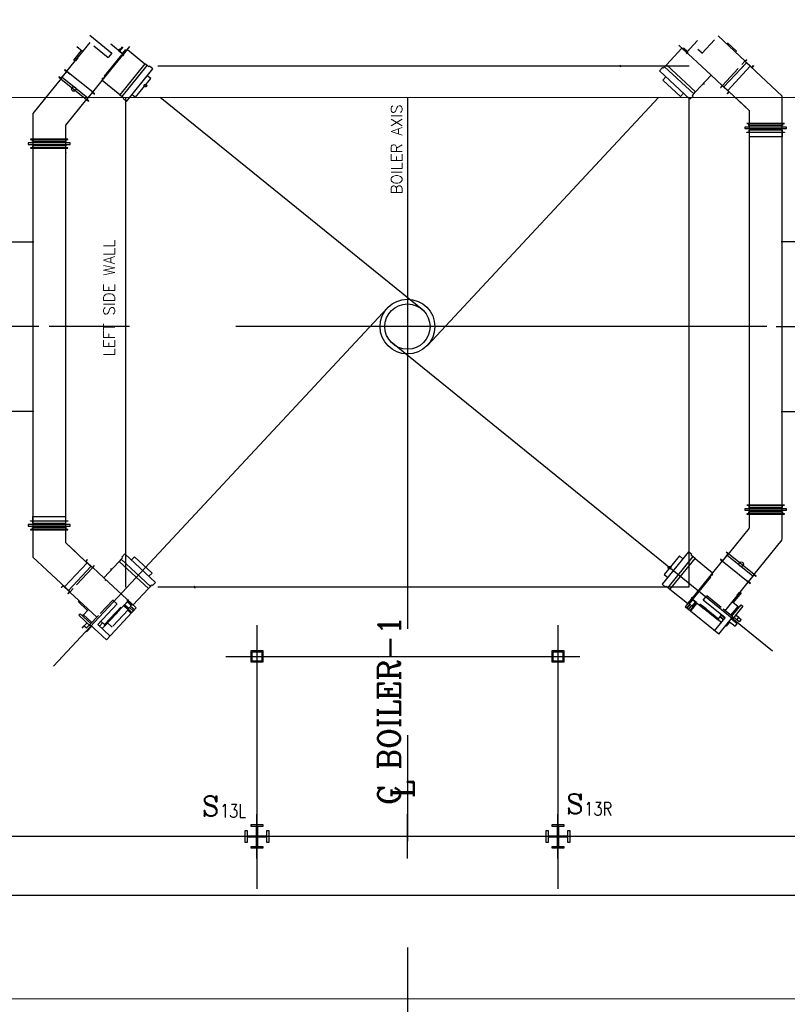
# Model space of a CAD drawing. Header units: inches. Extents: x 0 to 1544102, y 0 to 23144100.
# Tile 109 of 203: x 258855 to 262106, y 191786 to 195957. Entities that reach past the tile are written whole.
import ezdxf

# ---------------------------------------------------------------- set-up
doc = ezdxf.new("R2010")
doc.units = ezdxf.units.IN
doc.header["$LTSCALE"] = 1800
doc.header["$MEASUREMENT"] = 0
doc.linetypes.add('AM_ISO08W050', pattern=[18, 12, -1.5, 3, -1.5])
doc.linetypes.add('CENTER', pattern=[2, 1.25, -0.25, 0.25, -0.25])
doc.layers.get('0').update_dxf_attribs({"color": 253})
for name, color, linetype in [('1_01_FURNACE', 7, 'CENTER'), ('1_01_HOT_SA_TO_WINDBOX', 7, 'Continuous'), ('1_01_STEEL_TIER1', 7, 'Continuous'), ('3_01_WINDBOX', 7, 'Continuous'), ('3_01_WINDBOX_CONN_DUCT', 7, 'Continuous'), ('CEN', 2, 'CENTER'), ('DIMTEXT', 132, 'Continuous'), ('DIMTEXT-CL', 132, 'CENTER'), ('FIRINGANGLE', 170, 'Continuous'), ('GRID', 251, 'CENTER'), ('Road', 3, 'Continuous'), ('STEEL-COLUMNS-CL', 252, 'CENTER')]:
    doc.layers.add(name, color=color, linetype=linetype)
for name, color, linetype, lineweight in [('AM_7', 4, 'AM_ISO08W050', 25), ('CL', 8, 'CENTER', 15), ('DIM', 4, 'Continuous', 18), ('TEXT', 3, 'Continuous', 18)]:
    doc.layers.add(name, color=color, linetype=linetype, lineweight=lineweight)
doc.styles.add('C4', font='COMPLEX', dxfattribs={"width": 0.75, "height": 625})
doc.styles.add('ROMANC', font='ROMANC.SHX')
doc.styles.add('S3', font='simplex.shx', dxfattribs={"width": 0.75, "height": 320})
doc.styles.add('SIMPLEX', font='SIMPLEX.SHX')
doc.styles.add('Squish', font='simplex.shx', dxfattribs={"width": 0.8})

msp = doc.modelspace()

# ---------------------------------------------------------------- linework, layer by layer
at = {"color": 8}
msp.add_line((260497.41, 192834.98), (260497.41, 192497.48), dxfattribs=at)
for radius in [115.98, 95.82]:
    msp.add_circle((260497.41, 194656.92), radius, dxfattribs=at)
at = {"layer": '1_01_FURNACE', "color": 8}
for p, q in [((261689.91, 195759.98), (259304.91, 195759.98)), ((259304.91, 193553.85), (259304.91, 195627.09)), ((261689.91, 193553.85), (261689.91, 195627.09)), ((261689.91, 193553.85), (259304.91, 193553.85))]:
    msp.add_line(p, q, dxfattribs=at)
at = {"layer": '1_01_HOT_SA_TO_WINDBOX', "color": 8}
for p, q in [((258664.7, 195016.29, 4128.13), (258915.2, 195016.29, 4128.13)), ((262330.12, 195016.29, 4128.13), (262079.62, 195016.29, 4128.13)), ((258935.7, 194657.4, 4128.13), (258795.95, 194657.4, 4128.13)), ((262059.12, 194657.4, 4128.13), (262198.87, 194657.4, 4128.13)), ((258915.2, 194297.54, 4128.13), (258664.7, 194297.54, 4128.13)), ((262079.62, 194297.54, 4128.13), (262330.12, 194297.54, 4128.13))]:
    msp.add_line(p, q, dxfattribs=at)
at = {"layer": '1_01_STEEL_TIER1', "color": 8}
for points in [[(259834.91, 193234.98), (259834.91, 193284.98), (259884.91, 193284.98), (259884.91, 193234.98)], [(259839.91, 193239.98), (259839.91, 193279.98), (259879.91, 193279.98), (259879.91, 193239.98)], [(261109.91, 193234.98), (261109.91, 193284.98), (261159.91, 193284.98), (261159.91, 193234.98)], [(261114.91, 193239.98), (261114.91, 193279.98), (261154.91, 193279.98), (261154.91, 193239.98)], [(259884.91, 192447.48), (259834.91, 192447.48), (259834.91, 192455.35), (259857.41, 192455.35), (259857.41, 192494.98), (259817.79, 192494.98), (259817.79, 192472.48), (259809.91, 192472.48), (259809.91, 192522.48), (259817.79, 192522.48), (259817.79, 192499.98), (259857.41, 192499.98), (259857.41, 192539.6), (259834.91, 192539.6), (259834.91, 192547.48), (259884.91, 192547.48), (259884.91, 192539.6), (259862.41, 192539.6), (259862.41, 192499.98), (259902.04, 192499.98), (259902.04, 192522.48), (259909.91, 192522.48), (259909.91, 192472.48), (259902.04, 192472.48), (259902.04, 192494.98), (259862.41, 192494.98), (259862.41, 192455.35), (259884.91, 192455.35)], [(259884.91, 192447.48), (259834.91, 192447.48), (259834.91, 192455.35), (259857.41, 192455.35), (259857.41, 192494.98), (259817.79, 192494.98), (259817.79, 192472.48), (259809.91, 192472.48), (259809.91, 192522.48), (259817.79, 192522.48), (259817.79, 192499.98), (259857.41, 192499.98), (259857.41, 192539.6), (259834.91, 192539.6), (259834.91, 192547.48), (259884.91, 192547.48), (259884.91, 192539.6), (259862.41, 192539.6), (259862.41, 192499.98), (259902.04, 192499.98), (259902.04, 192522.48), (259909.91, 192522.48), (259909.91, 192472.48), (259902.04, 192472.48), (259902.04, 192494.98), (259862.41, 192494.98), (259862.41, 192455.35), (259884.91, 192455.35)], [(261159.91, 192447.48), (261109.91, 192447.48), (261109.91, 192455.35), (261132.41, 192455.35), (261132.41, 192494.98), (261092.79, 192494.98), (261092.79, 192472.48), (261084.91, 192472.48), (261084.91, 192522.48), (261092.79, 192522.48), (261092.79, 192499.98), (261132.41, 192499.98), (261132.41, 192539.6), (261109.91, 192539.6), (261109.91, 192547.48), (261159.91, 192547.48), (261159.91, 192539.6), (261137.41, 192539.6), (261137.41, 192499.98), (261177.04, 192499.98), (261177.04, 192522.48), (261184.91, 192522.48), (261184.91, 192472.48), (261177.04, 192472.48), (261177.04, 192494.98), (261137.41, 192494.98), (261137.41, 192455.35), (261159.91, 192455.35)], [(261159.91, 192447.48), (261109.91, 192447.48), (261109.91, 192455.35), (261132.41, 192455.35), (261132.41, 192494.98), (261092.79, 192494.98), (261092.79, 192472.48), (261084.91, 192472.48), (261084.91, 192522.48), (261092.79, 192522.48), (261092.79, 192499.98), (261132.41, 192499.98), (261132.41, 192539.6), (261109.91, 192539.6), (261109.91, 192547.48), (261159.91, 192547.48), (261159.91, 192539.6), (261137.41, 192539.6), (261137.41, 192499.98), (261177.04, 192499.98), (261177.04, 192522.48), (261184.91, 192522.48), (261184.91, 192472.48), (261177.04, 192472.48), (261177.04, 192494.98), (261137.41, 192494.98), (261137.41, 192455.35), (261159.91, 192455.35)]]:
    msp.add_lwpolyline(points, close=True, dxfattribs=at)
at = {"layer": '3_01_WINDBOX', "color": 8}
for p, q in [((259151.54, 195890.82), (259244.85, 195815.26)), ((261927.54, 195781.55), (261813.31, 195888.08)), ((259152.04, 195860.14), (259053.74, 195738.76)), ((259121.42, 195822.33), (259097.23, 195841.93)), ((259169.03, 195846.37), (259229.8, 195797.17)), ((259204.88, 195699.37), (259321.48, 195843.36)), ((259295.54, 195808.35), (259240.97, 195852.54)), ((259276.71, 195825.05), (259290.16, 195841.65)), ((259276.71, 195825.05), (259290.16, 195841.65)), ((259291.21, 195840.82), (259277.76, 195824.2)), ((261783.36, 195721.51), (261647, 195848.66)), ((261726.29, 195868.17), (261678.41, 195816.81)), ((261745.07, 195814.9), (261798.4, 195872.08)), ((261852.61, 195858.88), (261891.21, 195822.88)), ((259083.96, 195784.74), (259117.19, 195825.76)), ((259214.51, 195718.19), (259287.54, 195808.39)), ((259244.6, 195815.47), (259229.8, 195797.17)), ((259279.59, 195833.33), (259273.68, 195826.04)), ((259273.68, 195826.04), (259293.12, 195810.31)), ((259275.61, 195825.94), (259280.81, 195832.35)), ((259277.76, 195824.2), (259275.61, 195825.94)), ((259277.05, 195823.33), (259289.76, 195813.04)), ((259287.54, 195808.39), (259292.4, 195804.47)), ((259290.47, 195813.9), (259303.92, 195830.52)), ((259292.61, 195812.18), (259290.47, 195813.9)), ((259304.97, 195829.67), (259291.52, 195813.06)), ((259291.52, 195813.06), (259304.97, 195829.67)), ((259292.4, 195804.47), (259295.54, 195808.35)), ((259297.8, 195818.59), (259292.61, 195812.18)), ((259293.12, 195810.31), (259299.02, 195817.59)), ((259294.09, 195809.52), (259311, 195830.41)), ((259299.02, 195817.59), (259297.8, 195818.59)), ((259311, 195830.41), (259385.61, 195769.99)), ((261594.55, 195766.3), (261660.03, 195836.51)), ((261660.03, 195836.51), (261679.68, 195818.19)), ((261681.75, 195822.04), (261666.11, 195836.62)), ((261681.75, 195822.04), (261666.11, 195836.62)), ((261667.04, 195837.6), (261682.67, 195823.03)), ((261674.75, 195826.64), (261673.69, 195825.49)), ((261673.69, 195825.49), (261680.54, 195819.1)), ((261680.79, 195821.01), (261674.75, 195826.64)), ((261678.41, 195816.81), (261682.06, 195813.4)), ((261680.54, 195819.1), (261697.59, 195837.38)), ((261682.67, 195823.03), (261680.79, 195821.01)), ((261682.06, 195813.4), (261686.32, 195817.97)), ((261683.48, 195822.26), (261694.64, 195834.22)), ((261745.07, 195814.9), (261727.87, 195830.95)), ((261744.86, 195814.67), (261745.07, 195814.9)), ((261891.21, 195822.88), (261887.5, 195818.9)), ((259088.2, 195781.3), (259083.96, 195784.74)), ((259100.62, 195794.65), (259090.78, 195782.51)), ((259229.8, 195797.17), (259230.04, 195796.98)), ((259385.61, 195769.99), (259279.49, 195638.95)), ((259288.87, 195631.35), (259395, 195762.4)), ((259395, 195762.4), (259385.61, 195769.99)), ((259401.74, 195756.93), (259395, 195762.4)), ((259404.4, 195760.24), (259401.74, 195756.93)), ((259418.98, 195748.44), (259404.4, 195760.24)), ((261400.55, 195755.17), (261398.3, 195764.91)), ((261586.32, 195757.47), (261580.41, 195751.13)), ((261594.55, 195766.3), (261586.32, 195757.47)), ((261586.32, 195757.47), (261709.65, 195642.47)), ((261717.88, 195651.31), (261594.55, 195766.3)), ((261933.18, 195774.6), (261837.88, 195672.38)), ((261949.45, 195759.42), (261854.14, 195657.22)), ((261905.13, 195744.51), (261920.31, 195760.79)), ((261913.82, 195766.84), (261926.69, 195780.65)), ((261926.69, 195780.65), (261913.82, 195766.84)), ((261926.7, 195780.64), (261934.37, 195788.86)), ((261955.96, 195753.37), (261926.7, 195780.64)), ((261935.29, 195788), (261928.38, 195780.61)), ((261928.38, 195780.61), (261955.8, 195755.02)), ((261934.37, 195788.86), (261935.29, 195788)), ((261955.8, 195755.02), (261962.71, 195762.43)), ((261963.63, 195761.58), (261955.95, 195753.35)), ((261962.71, 195762.43), (261963.63, 195761.58)), ((259021.59, 195714.94), (259020.79, 195713.96)), ((259029.46, 195708.57), (259021.59, 195714.94)), ((259053.05, 195737.72), (259029.46, 195708.57)), ((259029.54, 195706.89), (259054.71, 195737.97)), ((259045.97, 195745.06), (259045.18, 195744.08)), ((259045.18, 195744.08), (259053.05, 195737.72)), ((259054.71, 195737.97), (259045.97, 195745.06)), ((259054.71, 195737.97), (259069.38, 195726.1)), ((259164.33, 195649.28), (259054.71, 195737.97)), ((259207.1, 195704.08), (259216.93, 195716.23)), ((259216.93, 195716.23), (259214.51, 195718.19)), ((259307.52, 195610.8), (259418.98, 195748.44)), ((259409.76, 195707.26), (259395.19, 195719.05)), ((261577.3, 195754.03), (261564.51, 195740.31)), ((261564.51, 195740.31), (261694.05, 195619.52)), ((261580.41, 195751.13), (261577.3, 195754.03)), ((261592.16, 195714.52), (261579.38, 195700.82)), ((261717.88, 195651.31), (261783.36, 195721.51)), ((261777.75, 195732.72), (261778.33, 195733.36)), ((261783.36, 195721.51), (261830.52, 195677.52)), ((261831.38, 195678.44), (261898.64, 195750.56)), ((261898.64, 195750.56), (261831.38, 195678.44)), ((259020.79, 195713.96), (259029.54, 195706.89)), ((259029.54, 195706.89), (259138.15, 195618.95)), ((259035.13, 195713.79), (259143.73, 195625.85)), ((259164.3, 195649.24), (259204.88, 195699.37)), ((259203.75, 195704.85), (259204.7, 195706.03)), ((259208.87, 195711.25), (259204.67, 195706.06)), ((259204.67, 195706.06), (259207.1, 195704.08)), ((259279.49, 195638.95), (259204.88, 195699.37)), ((259208.21, 195711.8), (259208.87, 195711.25)), ((259345.88, 195628.38), (259409.76, 195707.26)), ((261579.38, 195700.82), (261653.62, 195631.59)), ((261755.29, 195683.45), (261747.72, 195683.29)), ((261831.38, 195678.44), (261823.71, 195670.21)), ((261824.63, 195669.36), (261831.52, 195676.77)), ((261860.62, 195651.15), (261831.38, 195678.44)), ((261831.52, 195676.77), (261858.96, 195651.19)), ((259163.31, 195650.03), (259138.15, 195618.95)), ((259139.81, 195619.2), (259163.4, 195648.35)), ((259172.06, 195642.96), (259163.31, 195650.03)), ((259163.4, 195648.35), (259171.27, 195641.98)), ((259171.27, 195641.98), (259172.06, 195642.96)), ((259279.49, 195638.95), (259288.87, 195631.35)), ((259288.87, 195631.35), (259295.61, 195625.9)), ((259331.31, 195640.17), (259345.88, 195628.38)), ((261653.62, 195631.59), (261666.4, 195645.31)), ((261694.05, 195619.52), (261706.84, 195633.22)), ((261703.73, 195636.13), (261709.65, 195642.47)), ((261706.84, 195633.22), (261703.73, 195636.13)), ((261709.65, 195642.47), (261717.88, 195651.31)), ((261823.71, 195670.21), (261824.63, 195669.36)), ((261858.96, 195651.19), (261852.05, 195643.79)), ((261852.05, 195643.79), (261852.97, 195642.93)), ((261852.97, 195642.93), (261860.63, 195651.17)), ((259138.15, 195618.95), (259146.88, 195611.86)), ((259147.68, 195612.84), (259139.81, 195619.2)), ((259146.88, 195611.86), (259147.68, 195612.84)), ((259295.61, 195625.9), (259292.94, 195622.59)), ((259292.94, 195622.59), (259307.52, 195610.8)), ((259285.17, 193671.37), (259276.94, 193662.52)), ((259291.09, 193677.7), (259285.17, 193671.37)), ((259408.5, 193556.36), (259285.17, 193671.37)), ((259300.77, 193694.31), (259287.98, 193680.61)), ((259287.98, 193680.61), (259291.09, 193677.7)), ((259430.31, 193573.52), (259300.77, 193694.31)), ((259341.2, 193682.24), (259328.42, 193668.52)), ((259415.44, 193613.01), (259341.2, 193682.24)), ((261687.3, 193703.04), (261575.85, 193565.39)), ((261648.94, 193685.45), (261585.06, 193606.57)), ((261705.95, 193682.49), (261599.82, 193551.43)), ((261609.21, 193543.84), (261715.33, 193674.88)), ((261663.51, 193673.66), (261648.94, 193685.45)), ((261701.88, 193691.25), (261687.3, 193703.04)), ((261699.21, 193687.94), (261701.88, 193691.25)), ((261705.95, 193682.49), (261699.21, 193687.94)), ((261715.33, 193674.88), (261705.95, 193682.49)), ((261715.33, 193674.88), (261789.94, 193614.46)), ((261823.55, 193671.85), (261822.76, 193670.88)), ((261831.42, 193665.48), (261823.55, 193671.85)), ((261855.01, 193694.63), (261831.42, 193665.48)), ((261831.51, 193663.8), (261856.67, 193694.88)), ((261847.94, 193701.97), (261847.14, 193700.99)), ((261847.14, 193700.99), (261855.01, 193694.63)), ((261856.67, 193694.88), (261847.94, 193701.97)), ((261959.69, 193600.04), (261851.09, 193687.99)), ((261965.28, 193606.94), (261856.67, 193694.88)), ((259045.37, 193554.41), (259140.68, 193656.61)), ((259061.64, 193539.23), (259156.94, 193641.45)), ((259163.44, 193635.4), (259096.18, 193563.27)), ((259096.18, 193563.27), (259163.44, 193635.4)), ((259141.85, 193670.9), (259134.19, 193662.67)), ((259134.2, 193662.68), (259163.44, 193635.4)), ((259135.86, 193662.64), (259142.77, 193670.05)), ((259163.3, 193637.07), (259135.86, 193662.64)), ((259142.77, 193670.05), (259141.85, 193670.9)), ((259170.19, 193644.47), (259163.3, 193637.07)), ((259163.44, 193635.4), (259171.11, 193643.62)), ((259211.46, 193592.32), (259164.3, 193636.31)), ((259171.11, 193643.62), (259170.19, 193644.47)), ((259276.94, 193662.52), (259211.46, 193592.32)), ((259239.53, 193630.39), (259247.1, 193630.54)), ((259276.94, 193662.52), (259400.27, 193547.53)), ((261830.52, 193664.59), (261789.94, 193614.46)), ((261822.76, 193670.88), (261831.51, 193663.8)), ((261830.49, 193664.55), (261940.11, 193575.86)), ((259211.46, 193592.32), (259347.82, 193465.17)), ((259402.66, 193599.31), (259415.44, 193613.01)), ((261585.06, 193606.57), (261599.64, 193594.78)), ((261789.94, 193614.46), (261673.34, 193470.48)), ((261780.31, 193595.64), (261707.28, 193505.44)), ((261787.72, 193609.75), (261777.89, 193597.6)), ((261777.89, 193597.6), (261780.31, 193595.64)), ((261785.95, 193602.58), (261790.15, 193607.78)), ((261786.61, 193602.03), (261785.95, 193602.58)), ((261790.15, 193607.78), (261787.72, 193609.75)), ((261791.07, 193608.98), (261790.12, 193607.8)), ((261940.11, 193575.86), (261925.44, 193587.73)), ((261965.28, 193606.94), (261940.11, 193575.86)), ((261941.77, 193576.12), (261965.36, 193605.26)), ((261974.03, 193599.87), (261965.28, 193606.94)), ((261965.36, 193605.26), (261973.23, 193598.89)), ((261973.23, 193598.89), (261974.03, 193599.87)), ((259031.19, 193552.26), (259038.87, 193560.48)), ((259032.11, 193551.4), (259031.19, 193552.26)), ((259039.02, 193558.81), (259032.11, 193551.4)), ((259038.86, 193560.47), (259068.12, 193533.2)), ((259066.44, 193533.22), (259039.02, 193558.81)), ((259081, 193546.99), (259068.13, 193533.18)), ((259068.13, 193533.18), (259081, 193546.99)), ((259089.69, 193569.32), (259074.51, 193553.04)), ((259217.07, 193581.11), (259216.49, 193580.48)), ((259400.27, 193547.53), (259334.79, 193477.32)), ((259400.27, 193547.53), (259408.5, 193556.36)), ((259408.5, 193556.36), (259414.41, 193562.7)), ((259414.41, 193562.7), (259417.52, 193559.8)), ((259417.52, 193559.8), (259430.31, 193573.52)), ((259594.27, 193558.66), (259596.52, 193548.92)), ((261575.85, 193565.39), (261590.42, 193553.59)), ((261590.42, 193553.59), (261593.08, 193556.9)), ((261593.08, 193556.9), (261599.82, 193551.43)), ((261599.82, 193551.43), (261609.21, 193543.84)), ((261842.78, 193453.7), (261941.08, 193575.08)), ((261940.11, 193575.86), (261948.85, 193568.78)), ((261949.64, 193569.75), (261941.77, 193576.12)), ((261948.85, 193568.78), (261949.64, 193569.75)), ((259059.53, 193525.83), (259066.44, 193533.22)), ((259060.45, 193524.97), (259059.53, 193525.83)), ((259068.12, 193533.2), (259060.45, 193524.97)), ((259067.28, 193532.28), (259181.51, 193425.75)), ((261683.83, 193483.42), (261609.21, 193543.84)), ((261700.73, 193504.31), (261683.83, 193483.42)), ((261702.42, 193509.37), (261699.28, 193505.49)), ((261699.28, 193505.49), (261753.85, 193461.29)), ((261707.28, 193505.44), (261702.42, 193509.37)), ((261750.22, 193498.37), (261765.02, 193516.66)), ((261765.02, 193516.66), (261764.78, 193516.86)), ((261825.79, 193467.46), (261765.02, 193516.66)), ((261910.86, 193529.09), (261877.63, 193488.08)), ((261894.2, 193519.18), (261904.04, 193531.32)), ((261906.62, 193532.53), (261910.86, 193529.09)), ((259103.61, 193490.95), (259107.32, 193494.93)), ((259142.21, 193454.95), (259103.61, 193490.95)), ((259267.17, 193483.11), (259185.29, 193395.3)), ((259249.75, 193498.93), (259196.42, 193441.75)), ((259222.03, 193330.28), (259347.82, 193465.17)), ((259249.96, 193499.16), (259249.75, 193498.93)), ((259249.75, 193498.93), (259266.95, 193482.88)), ((259282.92, 193468.43), (259264.87, 193449.07)), ((259268.53, 193445.66), (259316.42, 193497.02)), ((259314.09, 193457.31), (259295.52, 193474.62)), ((259314.28, 193494.73), (259297.23, 193476.45)), ((259297.23, 193476.45), (259304.09, 193470.05)), ((259299.12, 193476.82), (259301, 193478.84)), ((259305.16, 193471.2), (259299.12, 193476.82)), ((259315.72, 193463.28), (259300.09, 193477.86)), ((259311.34, 193491.57), (259300.18, 193479.61)), ((259301, 193478.84), (259316.63, 193464.26)), ((259304.09, 193470.05), (259305.16, 193471.2)), ((259304.11, 193470.07), (259329.09, 193446.78)), ((259312.76, 193500.43), (259308.5, 193495.86)), ((259312.15, 193490.8), (259314.04, 193492.82)), ((259327.79, 193476.23), (259312.15, 193490.8)), ((259316.42, 193497.02), (259312.76, 193500.43)), ((259313.07, 193491.79), (259328.71, 193477.21)), ((259313.07, 193491.79), (259328.71, 193477.21)), ((259314.04, 193492.82), (259320.07, 193487.2)), ((259321.13, 193488.34), (259314.28, 193494.73)), ((259334.79, 193477.32), (259315.14, 193495.65)), ((259316.63, 193464.26), (259315.72, 193463.28)), ((259316.63, 193464.26), (259321.06, 193468.95)), ((259319.54, 193467.32), (259336.63, 193451.38)), ((259320.07, 193487.2), (259321.13, 193488.34)), ((259323.42, 193471.49), (259327.79, 193476.23)), ((259324.95, 193473.12), (259342.05, 193457.18)), ((259328.71, 193477.21), (259327.79, 193476.23)), ((261816.67, 193354.4), (261673.34, 193470.48)), ((261679.44, 193462.46), (261694.15, 193480.64)), ((261694.15, 193480.64), (261679.44, 193462.46)), ((261700.31, 193475.63), (261685.61, 193457.47)), ((261689.85, 193484.16), (261703.3, 193500.77)), ((261703.3, 193500.77), (261689.85, 193484.16)), ((261690.9, 193483.31), (261689.85, 193484.16)), ((261704.35, 193499.93), (261690.9, 193483.31)), ((261690.9, 193483.31), (261695.89, 193479.23)), ((261715.21, 193480.51), (261693.72, 193453.97)), ((261701.7, 193503.53), (261695.8, 193496.24)), ((261695.8, 193496.24), (261697.02, 193495.25)), ((261696.83, 193451.45), (261708.25, 193465.56)), ((261697.02, 193495.25), (261702.21, 193501.66)), ((261703.61, 193473.01), (261698.59, 193477.04)), ((261721.14, 193487.79), (261701.7, 193503.53)), ((261702.21, 193501.66), (261704.35, 193499.93)), ((261703.61, 193473.01), (261717.06, 193489.63)), ((261704.66, 193472.18), (261703.61, 193473.01)), ((261718.11, 193488.78), (261704.66, 193472.18)), ((261718.11, 193488.78), (261704.66, 193472.18)), ((261717.77, 193490.51), (261705.06, 193500.79)), ((261723.07, 193486.22), (261707.11, 193466.49)), ((261719.22, 193487.89), (261714.01, 193481.48)), ((261714.01, 193481.48), (261715.23, 193480.5)), ((261715.23, 193480.5), (261721.14, 193487.79)), ((261717.06, 193489.63), (261719.22, 193487.89)), ((261757, 193465.18), (261736.43, 193481.84)), ((261843.28, 193423.01), (261749.97, 193498.58)), ((261757, 193465.18), (261753.85, 193461.29)), ((261761.97, 193461.15), (261757, 193465.18)), ((261866.98, 193434.1), (261897.59, 193471.91)), ((261871.44, 193430.48), (261910.3, 193478.48)), ((261917.59, 193472.57), (261872.09, 193416.38)), ((261873.4, 193491.5), (261897.59, 193471.91)), ((261897.59, 193471.91), (261902.67, 193469.05)), ((261910.3, 193478.48), (261917.59, 193472.57)), ((259111.2, 193440.9), (259104.81, 193434.04)), ((259104.81, 193434.04), (259157.69, 193384.73)), ((259156.36, 193398.78), (259111.2, 193440.9)), ((259124.7, 193436.17), (259120.07, 193432.63)), ((259120.07, 193432.63), (259124.7, 193436.17)), ((259124.7, 193436.17), (259145.93, 193458.93)), ((259124.7, 193436.17), (259160.28, 193402.99)), ((259188.75, 193433.52), (259152.73, 193394.9)), ((259260.49, 193444.39), (259213.18, 193393.65)), ((259216.84, 193390.24), (259264.15, 193440.98)), ((259249.3, 193387.84), (259314.09, 193457.31)), ((259260.49, 193444.39), (259264.87, 193449.07)), ((259264.15, 193440.98), (259260.49, 193444.39)), ((259268.53, 193445.66), (259264.15, 193440.98)), ((259264.87, 193449.07), (259268.53, 193445.66)), ((259326.36, 193443.86), (259313.09, 193456.24)), ((261753.85, 193461.29), (261758.82, 193457.27)), ((261758.82, 193457.27), (261761.97, 193461.15)), ((261812.74, 193413.61), (261758.82, 193457.27)), ((261761.97, 193461.15), (261815.88, 193417.49)), ((261798.47, 193367.67), (261843.28, 193423.01)), ((261814.43, 193418.68), (261827.97, 193435.4)), ((261816.67, 193354.4), (261875.58, 193427.14)), ((261821.45, 193427.35), (261836.75, 193414.96)), ((261821.45, 193427.35), (261836.75, 193414.96)), ((261821.45, 193427.35), (261836.75, 193414.96)), ((261821.45, 193427.35), (261836.75, 193414.96)), ((261821.45, 193427.35), (261836.75, 193414.96)), ((261821.45, 193427.35), (261836.75, 193414.96)), ((261836.75, 193414.96), (261821.45, 193427.35)), ((261827.49, 193434.79), (261842.79, 193422.4)), ((261875.58, 193427.14), (261834.53, 193460.38)), ((261892.55, 193414.84), (261879.43, 193425.46)), ((261892.55, 193414.84), (261879.43, 193425.46)), ((261892.55, 193414.84), (261879.43, 193425.46)), ((261900.42, 193424.55), (261887.3, 193435.17)), ((261900.42, 193424.55), (261887.3, 193435.17)), ((261892.55, 193414.84), (261900.42, 193424.55)), ((261900.42, 193424.55), (261910.13, 193416.69)), ((259119.96, 193379.74), (259128.49, 193388.88)), ((259128.49, 193388.88), (259140, 193401.22)), ((259128.49, 193388.88), (259140, 193401.22)), ((259128.49, 193388.88), (259137.64, 193380.36)), ((259137.64, 193380.36), (259149.14, 193392.7)), ((259137.64, 193380.36), (259149.14, 193392.7)), ((259137.64, 193380.36), (259149.14, 193392.7)), ((259160.46, 193387.69), (259138.08, 193363.7)), ((259152.73, 193394.9), (259222.03, 193330.28)), ((259185.29, 193395.3), (259237.37, 193346.73)), ((259185.85, 193394.77), (259199.28, 193409.17)), ((259206.3, 193402.63), (259192.87, 193388.23)), ((259206.3, 193402.63), (259192.87, 193388.23)), ((259198.72, 193409.71), (259214.46, 193395.02)), ((259213.49, 193388.48), (259203.77, 193378.06)), ((259213.18, 193393.65), (259216.84, 193390.24)), ((259215.93, 193391.09), (259213.49, 193388.48)), ((259247.15, 193383.34), (259227.5, 193401.67)), ((261815.88, 193417.49), (261812.74, 193413.61)), ((261816.3, 193412.33), (261813.53, 193414.58)), ((261827.37, 193403.37), (261816.3, 193412.33)), ((261846, 193390.61), (261849.15, 193388.06)), ((261846, 193390.61), (261849.15, 193388.06)), ((261846, 193390.61), (261849.15, 193388.06)), ((261846, 193390.61), (261849.15, 193388.06)), ((261846, 193390.61), (261849.15, 193388.06)), ((261846, 193390.61), (261849.15, 193388.06)), ((261846, 193390.61), (261849.15, 193388.06)), ((261849.15, 193388.06), (261863.43, 193405.7)), ((261860.27, 193408.25), (261885.77, 193387.59)), ((261894.42, 193398.29), (261868.92, 193418.93)), ((261885.77, 193387.59), (261894.42, 193398.29)), ((261902.27, 193406.97), (261892.55, 193414.84)), ((261910.13, 193416.69), (261902.27, 193406.97))]:
    msp.add_line(p, q, dxfattribs=at)
at = {"layer": '3_01_WINDBOX_CONN_DUCT', "color": 8}
for p, q in [((262084.33, 195633.62), (261926.69, 195780.65)), ((259030.79, 195708.45), (258910.46, 195559.8)), ((261860.64, 195651.15), (261932.31, 195584.31)), ((261860.64, 195651.15), (261944.61, 195572.84)), ((262084.33, 195633.62), (262084.56, 195633.09)), ((262084.56, 193754.58), (262084.56, 195633.09)), ((259050.17, 195510.32), (259139.4, 195620.49)), ((258910.26, 195559.25), (258910.26, 193680.74)), ((261944.61, 195572.84), (261944.84, 195572.31)), ((261944.84, 195572.31), (261944.84, 193804.07)), ((259049.98, 193741.52), (259049.98, 195509.77)), ((262093.93, 195517.59), (261935.47, 195517.59)), ((261935.47, 195517.59), (261935.47, 195516.71)), ((261935.47, 195516.71), (262093.93, 195516.71)), ((261943.97, 195508.21), (261943.97, 195516.71)), ((262085.43, 195508.21), (261943.97, 195508.21)), ((261944.84, 195517.59), (262084.56, 195517.59)), ((261944.84, 195501.65), (261944.84, 195508.21)), ((262084.56, 195501.65), (262084.56, 195508.21)), ((262085.43, 195516.71), (262085.43, 195508.21)), ((262093.93, 195516.71), (262093.93, 195517.59)), ((259049.98, 195450.95), (259049.98, 195475.9)), ((262103.31, 195501.65), (261926.09, 195501.65)), ((261926.09, 195501.65), (261926.09, 195495.4)), ((261926.09, 195495.4), (262103.31, 195495.4)), ((261935.47, 195479.46), (261935.47, 195480.34)), ((261935.47, 195480.34), (262093.93, 195480.34)), ((262093.93, 195479.46), (261935.47, 195479.46)), ((262085.43, 195488.84), (261943.97, 195488.84)), ((261943.97, 195488.84), (261943.97, 195480.34)), ((261944.84, 195494.71), (261944.84, 195495.4)), ((262084.56, 195494.71), (261944.84, 195494.71)), ((262084.56, 195495.4), (262084.56, 195494.71)), ((262084.56, 195479.46), (262084.56, 195460.71)), ((262085.43, 195480.34), (262085.43, 195488.84)), ((262093.93, 195480.34), (262093.93, 195479.46)), ((262103.31, 195495.4), (262103.31, 195501.65)), ((259068.73, 195435.01), (258891.51, 195435.01)), ((258891.51, 195435.01), (258891.51, 195428.76)), ((258891.51, 195428.76), (259068.73, 195428.76)), ((259059.35, 195450.95), (258900.89, 195450.95)), ((258900.89, 195450.95), (258900.89, 195450.08)), ((258900.89, 195450.08), (259059.35, 195450.08)), ((258909.39, 195441.58), (258909.39, 195450.08)), ((259050.85, 195441.58), (258909.39, 195441.58)), ((258910.46, 195445.04), (258910.26, 195444.49)), ((259049.98, 195435.7), (258910.26, 195435.7)), ((258910.26, 195435.7), (258910.26, 195435.01)), ((258910.26, 195428.76), (258910.26, 195422.2)), ((259049.98, 195435.01), (259049.98, 195435.7)), ((259049.98, 195428.76), (259049.98, 195422.2)), ((259050.85, 195450.08), (259050.85, 195441.58)), ((259059.35, 195450.08), (259059.35, 195450.95)), ((259068.73, 195428.76), (259068.73, 195435.01)), ((262084.56, 195460.71), (261944.84, 195460.71)), ((259059.35, 195413.7), (258900.89, 195413.7)), ((258900.89, 195413.7), (258900.89, 195412.83)), ((258900.89, 195412.83), (259059.35, 195412.83)), ((259050.85, 195422.2), (258909.39, 195422.2)), ((258909.39, 195422.2), (258909.39, 195413.7)), ((259050.17, 195395.56), (259049.98, 195395.01)), ((259050.85, 195413.7), (259050.85, 195422.2)), ((259059.35, 195412.83), (259059.35, 195413.7)), ((262103.31, 193885.07), (261926.09, 193885.07)), ((261926.09, 193885.07), (261926.09, 193878.82)), ((262093.93, 193901.01), (261935.47, 193901.01)), ((261935.47, 193901.01), (261935.47, 193900.13)), ((261935.47, 193900.13), (262093.93, 193900.13)), ((261943.97, 193900.13), (261943.97, 193891.63)), ((261943.97, 193891.63), (262085.43, 193891.63)), ((261944.65, 193918.27), (261944.84, 193918.82)), ((261944.84, 193885.07), (261944.84, 193891.63)), ((262084.56, 193885.07), (262084.56, 193891.63)), ((262085.43, 193891.63), (262085.43, 193900.13)), ((262093.93, 193900.13), (262093.93, 193901.01)), ((262103.31, 193878.82), (262103.31, 193885.07)), ((258910.26, 193834.37), (258910.26, 193853.12)), ((258910.26, 193853.12), (259049.98, 193853.12)), ((261926.09, 193878.82), (262103.31, 193878.82)), ((261935.47, 193863.76), (261935.47, 193862.88)), ((262093.93, 193863.76), (261935.47, 193863.76)), ((261935.47, 193862.88), (262093.93, 193862.88)), ((261943.97, 193863.76), (261943.97, 193872.26)), ((261943.97, 193872.26), (262085.43, 193872.26)), ((261944.84, 193878.82), (261944.84, 193878.13)), ((261944.84, 193878.13), (262084.56, 193878.13)), ((261944.84, 193862.88), (261944.84, 193837.93)), ((262084.36, 193868.79), (262084.56, 193869.34)), ((262084.56, 193878.13), (262084.56, 193878.82)), ((262085.43, 193872.26), (262085.43, 193863.76)), ((262093.93, 193862.88), (262093.93, 193863.76)), ((259068.73, 193818.43), (258891.51, 193818.43)), ((258891.51, 193818.43), (258891.51, 193812.18)), ((258891.51, 193812.18), (259068.73, 193812.18)), ((258900.89, 193833.5), (258900.89, 193834.37)), ((258900.89, 193834.37), (259059.35, 193834.37)), ((259059.35, 193833.5), (258900.89, 193833.5)), ((259059.35, 193797.12), (258900.89, 193797.12)), ((258900.89, 193797.12), (258900.89, 193796.25)), ((258900.89, 193796.25), (259059.35, 193796.25)), ((258909.39, 193833.5), (258909.39, 193825)), ((258909.39, 193825), (259050.85, 193825)), ((258909.39, 193797.12), (258909.39, 193805.62)), ((258909.39, 193805.62), (259050.85, 193805.62)), ((258910.26, 193818.43), (258910.26, 193819.12)), ((258910.26, 193819.12), (259049.98, 193819.12)), ((258910.26, 193812.18), (258910.26, 193805.62)), ((259049.98, 193796.25), (258910.26, 193796.25)), ((259049.98, 193819.12), (259049.98, 193818.43)), ((259049.98, 193812.18), (259049.98, 193805.62)), ((259050.85, 193825), (259050.85, 193833.5)), ((259050.85, 193805.62), (259050.85, 193797.12)), ((259059.35, 193834.37), (259059.35, 193833.5)), ((259059.35, 193796.25), (259059.35, 193797.12)), ((259068.73, 193812.18), (259068.73, 193818.43)), ((261944.65, 193803.51), (261855.42, 193693.34)), ((259050.21, 193740.99), (259049.98, 193741.52)), ((259134.19, 193662.68), (259050.21, 193740.99)), ((259134.19, 193662.68), (259062.51, 193729.52)), ((261964.03, 193605.38), (262084.36, 193754.03)), ((258910.49, 193680.22), (258910.26, 193680.74)), ((258910.49, 193680.22), (259068.13, 193533.19))]:
    msp.add_line(p, q, dxfattribs=at)
at = {"layer": 'AM_7', "color": 8}
for centre in [(259387.66, 195677.6, 1.6), (259387.66, 195677.6, 1.6), (259387.66, 195677.6, 1.6), (259387.66, 195677.6, 1.6), (259387.66, 195677.6, 1.6), (259387.66, 195677.6, 1.6), (261607.16, 193636.23, 1.6), (261607.16, 193636.23, 1.6), (261607.16, 193636.23, 1.6), (261607.16, 193636.23, 1.6), (261607.16, 193636.23, 1.6), (261607.16, 193636.23, 1.6)]:
    msp.add_circle(centre, 5.32, dxfattribs=at)
at = {"layer": 'CEN', "color": 8}
for p, q in [((260497.41, 195627.09), (260497.41, 192385.82)), ((259859.91, 192403.73), (259859.91, 192591.23)), ((260497.41, 192403.73), (260497.41, 192591.23)), ((261134.91, 192403.73), (261134.91, 192591.23)), ((260591.16, 192497.48), (260403.66, 192497.48))]:
    msp.add_line(p, q, dxfattribs=at)
at = {"layer": 'CEN', "color": 8, "linetype": 'CENTER', "ltscale": 10}
msp.add_line((281322.49, 192497.48), (249313.16, 192497.48), dxfattribs=at)
at = {"layer": 'CL', "color": 8, "ltscale": 100}
msp.add_line((288435.07, 191809.98), (241966.16, 191809.98), dxfattribs=at)
at = {"layer": 'DIM'}
msp.add_lwpolyline([(254343.89, 195627.09), (265845.07, 195627.09), (265845.07, 198387.37), (270445.55, 192866.8), (270445.55, 195627.09), (281946.73, 195627.09)], dxfattribs=at)
at = {"layer": 'DIMTEXT', "color": 8}
for centre in [(259084.04, 195663.16), (261910.78, 193650.67)]:
    msp.add_circle(centre, 9.38, dxfattribs=at)
at = {"layer": 'DIMTEXT-CL', "color": 8}
for p, q in [((259859.91, 192497.48), (259859.91, 192274.98)), ((261134.91, 192497.48), (261134.91, 192274.98))]:
    msp.add_line(p, q, dxfattribs=at)
at = {"layer": 'FIRINGANGLE', "color": 8}
for p, q in [((260567.75, 194721.98), (259450.04, 195627.09)), ((261560.69, 195627.09), (260581.91, 194577.48)), ((258997.84, 193218.88), (260412.59, 194736.01)), ((262043.62, 193282.79), (260427.07, 194591.84))]:
    msp.add_line(p, q, dxfattribs=at)
at = {"layer": 'GRID', "color": 8}
for p, q in [((260497.41, 195627.09), (260497.41, 191525.88)), ((266128.66, 192497.48), (249241.16, 192497.48))]:
    msp.add_line(p, q, dxfattribs=at)
at = {"layer": 'Road', "color": 8}
msp.add_line((286966.16, 192247.48), (243435.27, 192247.48), dxfattribs=at)
at = {"layer": 'STEEL-COLUMNS-CL', "color": 8}
for p, q in [((260497.41, 195627.09), (260497.41, 192206.23)), ((262020.2, 194656.92), (258980.2, 194656.92)), ((259859.91, 193391.85), (259859.91, 192418.42)), ((261134.91, 193391.85), (261134.91, 192328.73)), ((259728.04, 193259.98), (261227.32, 193259.98)), ((264637.29, 192497.48), (256365.54, 192497.48))]:
    msp.add_line(p, q, dxfattribs=at)

# ---------------------------------------------------------------- texts
at = {"layer": 'DIMTEXT', "color": 8, "char_height": 46.875, "rotation": 90}
for s, insert, width, attachment_point, style in [('{\\W1;BOILER AXIS}', (260475.06, 195216.31), 589.2641, 7, 'Squish'), ('LEFT SIDE WALL', (259210.4, 194530.48), 703.3085, 1, 'SIMPLEX')]:
    msp.add_mtext(s, dxfattribs=dict(at, insert=insert, width=width, attachment_point=attachment_point, style=style))
at = {"layer": 'TEXT', "color": 8, "style": 'ROMANC'}
for s, p in [('C BOILER-1', (260466.16, 192631.2)), ('L', (260523.92, 192660.25))]:
    msp.add_text(s, height=93.75, rotation=90, dxfattribs=at).set_placement(p)
at = {"layer": 'TEXT', "color": 8, "style": 'C4', "text_generation_flag": 6}
for p in [(261169.97, 192592.77), (259626.92, 192583.83)]:
    msp.add_text('S', height=84.38, rotation=180, dxfattribs=at).set_placement(p)
at = {"layer": 'TEXT', "color": 8, "style": 'S3', "width": 0.8}
for s, p in [('13L', (259703.42, 192577.26)), ('13R', (261246.47, 192586.21))]:
    msp.add_text(s, height=56.25, dxfattribs=at).set_placement(p)

doc.saveas('drawing.dxf')
